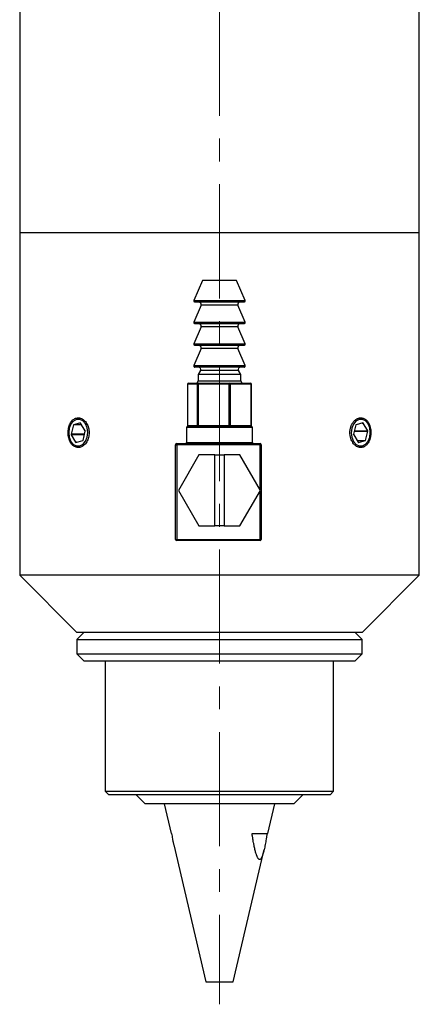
# Model space of a CAD drawing. Header units: inches. Extents: x 1 to 19.7, y 0.2 to 16.6.
# Tile 3 of 6: x 10.3 to 12.1, y 4.1 to 8.4. Entities that reach past the tile are written whole.
import ezdxf

# ---------------------------------------------------------------- set-up
doc = ezdxf.new("R2010")
doc.units = ezdxf.units.IN
doc.header["$MEASUREMENT"] = 0
doc.linetypes.add('CENTERX2', pattern=[0.8, 0.5, -0.1, 0.1, -0.1])

msp = doc.modelspace()

# ---------------------------------------------------------------- linework, layer by layer
at = {"color": 7, "linetype": 'CENTERX2', "lineweight": 18}
msp.add_line((11.1985, 12.4947), (11.1985, 4.1023), dxfattribs=at)
at = {"color": 7, "linetype": 'Continuous', "lineweight": 25}
for p, q in [((10.3235, 9.0778), (10.3235, 7.4816)), ((12.0735, 7.4816), (12.0735, 9.0778)), ((10.3235, 7.4816), (10.3235, 5.9816)), ((10.5798, 7.4816), (10.3235, 7.4816)), ((12.0735, 7.4816), (10.3235, 7.4816)), ((12.0735, 7.4816), (10.5798, 7.4816)), ((12.0735, 5.9816), (12.0735, 7.4816)), ((11.1235, 7.2736), (11.0863, 7.1855)), ((11.1486, 7.2736), (11.1235, 7.2736)), ((11.2735, 7.2736), (11.1486, 7.2736)), ((11.3108, 7.1855), (11.2735, 7.2736)), ((11.1177, 7.1647), (11.0863, 7.0905)), ((11.1269, 7.1786), (11.0909, 7.1786)), ((11.3062, 7.1786), (11.1269, 7.1786)), ((11.3108, 7.0905), (11.2794, 7.1647)), ((11.1269, 7.0836), (11.0909, 7.0836)), ((11.3062, 7.0836), (11.1269, 7.0836)), ((11.1177, 7.0697), (11.0863, 6.9955)), ((11.3108, 6.9955), (11.2794, 7.0697)), ((11.1269, 6.9886), (11.0909, 6.9886)), ((11.3062, 6.9886), (11.1269, 6.9886)), ((11.1177, 6.9747), (11.0863, 6.9005)), ((11.3108, 6.9005), (11.2794, 6.9747)), ((11.1269, 6.8936), (11.0909, 6.8936)), ((11.1149, 6.8786), (11.1048, 6.8609)), ((11.1048, 6.8609), (11.1048, 6.8336)), ((11.1361, 6.8609), (11.1048, 6.8609)), ((11.3062, 6.8936), (11.1269, 6.8936)), ((11.2923, 6.8609), (11.1361, 6.8609)), ((11.2923, 6.8609), (11.2821, 6.8786)), ((11.2923, 6.8336), (11.2923, 6.8609)), ((11.0579, 6.8186), (11.0579, 6.6386)), ((11.1015, 6.8186), (11.0581, 6.8186)), ((11.0581, 6.8186), (11.0581, 6.6386)), ((11.0629, 6.8236), (11.1063, 6.8236)), ((11.1015, 6.6386), (11.1015, 6.8186)), ((11.1053, 6.8186), (11.1015, 6.8186)), ((11.1053, 6.8186), (11.1053, 6.6386)), ((11.2409, 6.8186), (11.1053, 6.8186)), ((11.1063, 6.8236), (11.242, 6.8236)), ((11.2409, 6.6386), (11.2409, 6.8186)), ((11.2457, 6.8186), (11.2409, 6.8186)), ((11.242, 6.8236), (11.3342, 6.8236)), ((11.2457, 6.8186), (11.2457, 6.6386)), ((11.3379, 6.8186), (11.2457, 6.8186)), ((11.3379, 6.6386), (11.3379, 6.8186)), ((11.3392, 6.6386), (11.3392, 6.8186)), ((10.5891, 6.6489), (10.5598, 6.6414)), ((10.6106, 6.6145), (10.5904, 6.6483)), ((11.8265, 6.6489), (11.7972, 6.6414)), ((11.8481, 6.6145), (11.8278, 6.6483)), ((10.5588, 6.6402), (10.5485, 6.5995)), ((10.6009, 6.5729), (10.6109, 6.6125)), ((11.0545, 6.6286), (11.0545, 6.5636)), ((11.0581, 6.6386), (11.1015, 6.6386)), ((11.0595, 6.6336), (11.1985, 6.6336)), ((11.1053, 6.6386), (11.1015, 6.6386)), ((11.1053, 6.6386), (11.2409, 6.6386)), ((11.1985, 6.6336), (11.3375, 6.6336)), ((11.2457, 6.6386), (11.2409, 6.6386)), ((11.2457, 6.6386), (11.3379, 6.6386)), ((11.3425, 6.5636), (11.3425, 6.6286)), ((11.7962, 6.6402), (11.7859, 6.5995)), ((11.8383, 6.5729), (11.8483, 6.6125)), ((10.5487, 6.5976), (10.5685, 6.5646)), ((10.5698, 6.564), (10.5998, 6.5717)), ((11.011, 6.5536), (11.011, 6.5586)), ((11.011, 6.5586), (11.376, 6.5586)), ((11.376, 6.5536), (11.376, 6.5586)), ((11.7861, 6.5976), (11.8059, 6.5646)), ((11.8072, 6.564), (11.8372, 6.5717)), ((11.006, 6.1386), (11.006, 6.5536)), ((11.006, 6.5536), (11.011, 6.5536)), ((11.011, 6.5536), (11.011, 6.1386)), ((11.376, 6.5536), (11.011, 6.5536)), ((11.376, 6.3561), (11.376, 6.5536)), ((11.376, 6.5536), (11.381, 6.5536)), ((11.381, 6.5536), (11.381, 6.1386)), ((11.1082, 6.5091), (11.0184, 6.3536)), ((11.1785, 6.5091), (11.1082, 6.5091)), ((11.1785, 6.1981), (11.1785, 6.5091)), ((11.1785, 6.5091), (11.2185, 6.5091)), ((11.2185, 6.5091), (11.2185, 6.1981)), ((11.2877, 6.5091), (11.2185, 6.5091)), ((11.3775, 6.3536), (11.2877, 6.5091)), ((11.0184, 6.3536), (11.1082, 6.1981)), ((11.2877, 6.1981), (11.3775, 6.3536)), ((11.376, 6.1386), (11.376, 6.351)), ((11.1082, 6.1981), (11.1785, 6.1981)), ((11.2185, 6.1981), (11.1785, 6.1981)), ((11.2185, 6.1981), (11.2877, 6.1981)), ((11.006, 6.1386), (11.011, 6.1386)), ((11.011, 6.1386), (11.376, 6.1386)), ((11.011, 6.1336), (11.011, 6.1386)), ((11.376, 6.1336), (11.011, 6.1336)), ((11.376, 6.1386), (11.381, 6.1386)), ((11.376, 6.1336), (11.376, 6.1386)), ((10.3235, 5.9816), (10.5735, 5.7316)), ((10.5798, 5.9816), (10.3235, 5.9816)), ((12.0735, 5.9816), (10.5798, 5.9816)), ((11.8235, 5.7316), (12.0735, 5.9816)), ((10.6048, 5.7316), (10.5735, 5.7003)), ((10.7566, 5.7316), (10.5735, 5.7316)), ((10.5735, 5.7003), (10.5735, 5.6378)), ((10.5735, 5.7003), (11.8235, 5.7003)), ((11.8235, 5.7316), (10.7566, 5.7316)), ((11.8235, 5.7003), (11.7923, 5.7316)), ((11.8235, 5.6378), (11.8235, 5.7003)), ((10.5735, 5.6378), (10.6048, 5.6066)), ((10.5735, 5.6378), (11.8235, 5.6378)), ((11.7923, 5.6066), (11.8235, 5.6378)), ((10.6048, 5.6066), (11.7923, 5.6066)), ((10.6985, 5.6066), (10.6985, 5.0356)), ((11.6985, 5.0356), (11.6985, 5.6066)), ((10.6985, 5.0356), (10.7135, 5.0206)), ((10.6985, 5.0356), (11.6985, 5.0356)), ((11.6835, 5.0206), (10.7135, 5.0206)), ((10.8342, 5.0206), (10.8735, 4.9812)), ((11.5235, 4.9812), (11.5629, 5.0206)), ((11.6835, 5.0206), (11.6985, 5.0356)), ((11.5235, 4.9812), (10.8735, 4.9812)), ((10.956, 4.9812), (10.9866, 4.8502)), ((11.4104, 4.8502), (11.441, 4.9812)), ((10.9866, 4.8502), (10.9885, 4.8502)), ((11.3409, 4.8502), (11.4104, 4.8502)), ((10.9981, 4.801), (11.1383, 4.2012)), ((11.2588, 4.2012), (11.3942, 4.7807)), ((11.1383, 4.2012), (11.2588, 4.2012))]:
    msp.add_line(p, q, dxfattribs=at)
at = {"color": 8, "linetype": 'Continuous', "lineweight": 25}
for p, q in [((11.0863, 7.1855), (11.3108, 7.1855)), ((11.1447, 7.1647), (11.1177, 7.1647)), ((11.2794, 7.1647), (11.1447, 7.1647)), ((11.0863, 7.0905), (11.3108, 7.0905)), ((11.1447, 7.0697), (11.1177, 7.0697)), ((11.2794, 7.0697), (11.1447, 7.0697)), ((11.0863, 6.9955), (11.3108, 6.9955)), ((11.1447, 6.9747), (11.1177, 6.9747)), ((11.2794, 6.9747), (11.1447, 6.9747)), ((11.0863, 6.9005), (11.3108, 6.9005)), ((11.1429, 6.8786), (11.1149, 6.8786)), ((11.2821, 6.8786), (11.1429, 6.8786)), ((11.0581, 6.8186), (11.0579, 6.8186)), ((11.1048, 6.8336), (11.2923, 6.8336)), ((11.3392, 6.8186), (11.3379, 6.8186)), ((10.5896, 6.6489), (10.5891, 6.6489)), ((11.8239, 6.6483), (11.8278, 6.6483)), ((10.6076, 6.5995), (10.5485, 6.5995)), ((10.5952, 6.6402), (10.5588, 6.6402)), ((10.5945, 6.6414), (10.5598, 6.6414)), ((11.1985, 6.6286), (11.0545, 6.6286)), ((11.0581, 6.6386), (11.0579, 6.6386)), ((11.3425, 6.6286), (11.1985, 6.6286)), ((11.3392, 6.6386), (11.3379, 6.6386)), ((11.7892, 6.6125), (11.8483, 6.6125)), ((11.7897, 6.6145), (11.8481, 6.6145)), ((10.6071, 6.5976), (10.5487, 6.5976)), ((10.5723, 6.5646), (10.5685, 6.5646)), ((11.0545, 6.5636), (11.3425, 6.5636)), ((11.8009, 6.5729), (11.8383, 6.5729)), ((11.8017, 6.5717), (11.8372, 6.5717)), ((11.8067, 6.564), (11.8072, 6.564))]:
    msp.add_line(p, q, dxfattribs=at)
at = {"color": 7, "linetype": 'Continuous', "lineweight": 25, "flags": 128}
for points in [[(10.548, 6.5684), (10.5591, 6.5553), (10.5728, 6.5483), (10.5873, 6.5484), (10.6009, 6.5556), (10.6119, 6.5688), (10.6191, 6.5866), (10.6216, 6.6069), (10.619, 6.627), (10.6117, 6.6447), (10.6005, 6.6578), (10.5869, 6.6648), (10.5723, 6.6647), (10.5587, 6.6575), (10.5477, 6.6443), (10.5405, 6.6265), (10.5381, 6.6063), (10.5406, 6.5861), (10.548, 6.5684)], [(11.7854, 6.5684), (11.7966, 6.5553), (11.8102, 6.5483), (11.8247, 6.5484), (11.8383, 6.5556), (11.8494, 6.5688), (11.8566, 6.5866), (11.859, 6.6069), (11.8564, 6.627), (11.8491, 6.6447), (11.8379, 6.6578), (11.8243, 6.6648), (11.8098, 6.6647), (11.7962, 6.6575), (11.7851, 6.6443), (11.7779, 6.6265), (11.7755, 6.6063), (11.7781, 6.5861), (11.7854, 6.5684)]]:
    msp.add_lwpolyline(points, dxfattribs=at)
at = {"color": 7, "linetype": 'Continuous', "lineweight": 25}
for centre, radius, start, end in [((11.0909, 7.1836), 0.005, 157.0723, 270), ((11.1084, 7.1686), 0.01, 337.0723, 90), ((11.2886, 7.1686), 0.01, 90, 202.9277), ((11.3062, 7.1836), 0.005, 270, 22.9277), ((11.0909, 7.0886), 0.005, 157.0723, 270), ((11.1084, 7.0736), 0.01, 337.0723, 90), ((11.2886, 7.0736), 0.01, 90, 202.9277), ((11.3062, 7.0886), 0.005, 270, 22.9277), ((11.0909, 6.9936), 0.005, 157.0723, 270), ((11.1084, 6.9786), 0.01, 337.0723, 90), ((11.2886, 6.9786), 0.01, 90, 202.9277), ((11.3062, 6.9936), 0.005, 270, 22.9277), ((11.0909, 6.8986), 0.005, 157.0723, 270), ((11.1063, 6.8836), 0.01, 330.1419, 90), ((11.2908, 6.8836), 0.01, 90, 209.8581), ((11.3062, 6.8986), 0.005, 270, 22.9277), ((11.0629, 6.8186), 0.005, 90, 180), ((11.063, 6.8187), 0.00488, 91.5187, 181.4421), ((11.0948, 6.8336), 0.01, 270, 0), ((11.1064, 6.8187), 0.00488, 91.5187, 181.4421), ((11.1122, 6.8198), 0.00701, 147.1682, 189.8397), ((11.2478, 6.8198), 0.00701, 147.1682, 189.8397), ((11.2412, 6.8191), 0.00451, 352.9414, 80.5218), ((11.3023, 6.8336), 0.01, 180, 270), ((11.3342, 6.8186), 0.005, 0, 90), ((11.3335, 6.8191), 0.00451, 352.9414, 80.5218), ((10.5893, 6.6478), 0.00121, 25.6348, 100.6342), ((11.8267, 6.6478), 0.00121, 25.6348, 100.6342), ((10.551, 6.5988), 0.00261, 165.3889, 209.2454), ((10.5604, 6.6399), 0.00165, 110.0567, 170.2861), ((10.6084, 6.6132), 0.00261, 345.3889, 29.2454), ((11.0595, 6.6286), 0.005, 90, 180), ((11.0629, 6.6386), 0.005, 180, 270), ((11.063, 6.6384), 0.00488, 178.5579, 268.4813), ((11.1064, 6.6384), 0.00488, 178.5579, 268.4813), ((11.1122, 6.6374), 0.00701, 170.1603, 212.8318), ((11.2478, 6.6374), 0.00701, 170.1603, 212.8318), ((11.2412, 6.638), 0.00451, 279.4782, 7.0586), ((11.3342, 6.6386), 0.005, 270, 0), ((11.3335, 6.638), 0.00451, 279.4782, 7.0586), ((11.3375, 6.6286), 0.005, 0, 90), ((11.7884, 6.5988), 0.00261, 165.3889, 209.2454), ((11.7978, 6.6399), 0.00165, 110.0567, 170.2861), ((11.8458, 6.6132), 0.00261, 345.3889, 29.2454), ((10.5695, 6.5651), 0.00121, 205.6348, 280.6342), ((10.5992, 6.5732), 0.00165, 290.0567, 350.2861), ((11.011, 6.5536), 0.005, 90, 180), ((11.0495, 6.5636), 0.005, 270, 360), ((11.3475, 6.5636), 0.005, 180, 270), ((11.376, 6.5536), 0.005, 0, 90), ((11.807, 6.5651), 0.00121, 205.6348, 280.6342), ((11.8367, 6.5732), 0.00165, 290.0567, 350.2861), ((11.011, 6.1386), 0.005, 180, 270), ((11.376, 6.1386), 0.005, 270, 0)]:
    msp.add_arc(centre, radius, start, end, dxfattribs=at)
for points, knots in [([(10.5798, 6.6716), (10.5773, 6.6714), (10.5721, 6.671), (10.5648, 6.6682), (10.5579, 6.6637), (10.5517, 6.6577), (10.5463, 6.6501), (10.542, 6.6413), (10.5386, 6.6315), (10.5364, 6.6211), (10.5354, 6.6101), (10.5356, 6.5992), (10.537, 6.5884), (10.5396, 6.5782), (10.5433, 6.5687), (10.548, 6.5603), (10.5537, 6.5532), (10.5601, 6.5477), (10.5673, 6.5437), (10.5748, 6.5416), (10.5826, 6.5414), (10.5903, 6.5429), (10.5979, 6.5463), (10.605, 6.5514), (10.6115, 6.558), (10.6171, 6.566), (10.6216, 6.5752), (10.625, 6.5852), (10.6271, 6.5959), (10.6277, 6.6069), (10.627, 6.6179), (10.6249, 6.6284), (10.6214, 6.6385), (10.6168, 6.6475), (10.6111, 6.6555), (10.6046, 6.662), (10.5974, 6.6671), (10.5907, 6.6699), (10.5848, 6.6713), (10.5815, 6.6715), (10.5798, 6.6716)], [0, 0, 0, 0, 0.026412, 0.053592, 0.080004, 0.10718, 0.133637, 0.16086, 0.187346, 0.214603, 0.241039, 0.268245, 0.294631, 0.32178, 0.348193, 0.375369, 0.401845, 0.429088, 0.455564, 0.482812, 0.509225, 0.536406, 0.562792, 0.589941, 0.616377, 0.643576, 0.670062, 0.697318, 0.723775, 0.751004, 0.777399, 0.80456, 0.830956, 0.858114, 0.884573, 0.911797, 0.938283, 0.965539, 0.982668, 1, 1, 1, 1]), ([(11.8172, 6.5416), (11.8182, 6.5416), (11.8207, 6.5416), (11.8245, 6.5423), (11.8286, 6.5435), (11.8322, 6.5451), (11.8366, 6.5476), (11.841, 6.5511), (11.845, 6.5554), (11.8487, 6.5601), (11.852, 6.5656), (11.8547, 6.5712), (11.8566, 6.5763), (11.8582, 6.5812), (11.8595, 6.5868), (11.8605, 6.5921), (11.8613, 6.5989), (11.8616, 6.6062), (11.8613, 6.6135), (11.8606, 6.6207), (11.8593, 6.6277), (11.8574, 6.6345), (11.8552, 6.6409), (11.8524, 6.6469), (11.8491, 6.6523), (11.8455, 6.6573), (11.8415, 6.6616), (11.8371, 6.6651), (11.8325, 6.6679), (11.8276, 6.67), (11.8226, 6.6712), (11.8174, 6.6717), (11.8122, 6.6713), (11.8071, 6.6701), (11.8017, 6.668), (11.7968, 6.6652), (11.7921, 6.6615), (11.788, 6.6576), (11.7839, 6.6528), (11.7805, 6.6476), (11.7779, 6.6429), (11.7757, 6.6382), (11.7737, 6.6329), (11.7722, 6.6278), (11.7707, 6.6212), (11.7698, 6.614), (11.7695, 6.6067), (11.7698, 6.5994), (11.7707, 6.5921), (11.7722, 6.5851), (11.7743, 6.5784), (11.777, 6.572), (11.7802, 6.566), (11.7838, 6.5606), (11.7878, 6.5556), (11.7922, 6.5515), (11.7969, 6.5479), (11.8018, 6.545), (11.8073, 6.543), (11.8123, 6.5418), (11.8156, 6.5416), (11.8172, 6.5416)], [0, 0, 0, 0, 0.009875, 0.026478, 0.039975, 0.053607, 0.066818, 0.090218, 0.107193, 0.120427, 0.143867, 0.160872, 0.170775, 0.187425, 0.200959, 0.21463, 0.227854, 0.251277, 0.268271, 0.281469, 0.304846, 0.321805, 0.335017, 0.358417, 0.375392, 0.388636, 0.412093, 0.429111, 0.442354, 0.465813, 0.482833, 0.496045, 0.519448, 0.536427, 0.549625, 0.576374, 0.589953, 0.603177, 0.626597, 0.643588, 0.65349, 0.67014, 0.683674, 0.697344, 0.710578, 0.734021, 0.751029, 0.764232, 0.787618, 0.804584, 0.817787, 0.841172, 0.858137, 0.871372, 0.894813, 0.911818, 0.925067, 0.948534, 0.96556, 0.982704, 1, 1, 1, 1]), ([(10.9885, 4.8502), (10.9892, 4.8463), (10.9905, 4.8385), (10.9924, 4.8284), (10.9945, 4.8176), (10.9963, 4.8088), (10.9978, 4.8027), (10.9982, 4.801)], [0, 0, 0, 0, 0.229673, 0.459488, 0.603381, 0.891526, 1, 1, 1, 1]), ([(11.407, 4.8502), (11.4064, 4.8461), (11.4054, 4.84), (11.4041, 4.8319), (11.402, 4.8197), (11.3999, 4.8078), (11.3976, 4.7961), (11.396, 4.7884), (11.3943, 4.7809), (11.3921, 4.7719), (11.3902, 4.7651), (11.3882, 4.7586), (11.3861, 4.7524), (11.3838, 4.7468), (11.3816, 4.7426), (11.3798, 4.7398), (11.3781, 4.738), (11.3756, 4.7362), (11.3734, 4.736), (11.3701, 4.7376), (11.3675, 4.7406), (11.3643, 4.7464), (11.362, 4.7519), (11.3597, 4.7587), (11.3578, 4.765), (11.3558, 4.7723), (11.353, 4.7835), (11.3507, 4.7943), (11.3487, 4.8046), (11.3473, 4.8122), (11.3454, 4.8226), (11.3432, 4.8359), (11.3417, 4.8454), (11.3409, 4.8502)], [0, 0, 0, 0, 0.04266, 0.063995, 0.085322, 0.170959, 0.19243, 0.213875, 0.257025, 0.277955, 0.319927, 0.340995, 0.36193, 0.404228, 0.425709, 0.438179, 0.463431, 0.476264, 0.514124, 0.527155, 0.573244, 0.593796, 0.6356, 0.656799, 0.686669, 0.716532, 0.746391, 0.81817, 0.838711, 0.859211, 0.900455, 0.950212, 1, 1, 1, 1])]:
    msp.add_open_spline(points, degree=3, knots=knots, dxfattribs=at)

doc.saveas('drawing.dxf')
